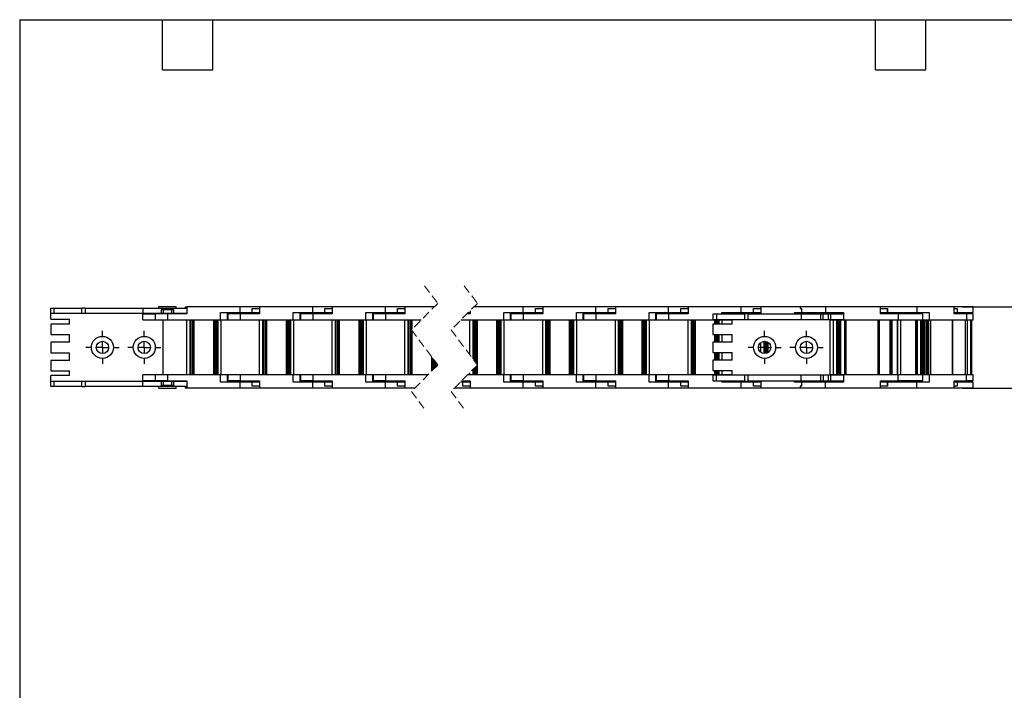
# Model space of a CAD drawing. Header units: millimetres. Extents: x 19 to 819, y 19 to 629.
# Tile 2 of 9: x 19 to 466, y 324 to 629. Entities that reach past the tile are written whole.
import ezdxf

# ---------------------------------------------------------------- set-up
doc = ezdxf.new("R2010")
doc.units = ezdxf.units.MM
doc.header["$LTSCALE"] = 3
doc.linetypes.add('CENTERX2', pattern=[20.32, 12.7, -2.54, 2.54, -2.54])
doc.linetypes.add('HIDDEN', pattern=[1.905, 1.27, -0.635])
doc.layers.add('CENTER', color=40, linetype='CENTERX2')
doc.layers.add('DIMENSIONS', color=140, linetype='Continuous', lineweight=25)
doc.layers.add('TEXT', color=140, linetype='Continuous', lineweight=25)
doc.styles.add('SLDTEXTSTYLE0', font='TXT', dxfattribs={"width": 0.7})
doc.dimstyles.new('SLDDIMSTYLE4', dxfattribs={"dimtxt": 6.474023, "dimasz": 9.906, "dimexe": 0, "dimexo": 0.0625, "dimgap": 1.618506, "dimtad": 0, "dimtih": 1, "dimtoh": 1, "dimrnd": 1e-09, "dimzin": 4, "dimdsep": 46, "dimtxsty": 'SLDTEXTSTYLE0', "dimsah": 1, "dimcen": 0.09, "dimadec": 0, "dimazin": 1, "dimtfac": 1, "dimtmove": 0, "dimatfit": 0, "dimfxl": 0, "dimfrac": 2, "dimtolj": 1, "dimtzin": 12, "dimarcsym": 0})

# ---------------------------------------------------------------- blocks, each defined once
blk = doc.blocks.new('_D_6')
at = {"layer": 'DIMENSIONS'}
for p, q in [((488.52, 498.21), (488.52, 517.26)), ((447.16, 498.21), (498.05, 498.21)), ((478.91, 479.31), (476.73, 479.31)), ((476.73, 479.31), (476.73, 469.02)), ((498.14, 479.31), (500.32, 479.31)), ((500.32, 479.31), (500.32, 469.02)), ((476.73, 469.02), (478.91, 469.02)), ((500.32, 469.02), (498.14, 469.02)), ((447.16, 461.21), (498.05, 461.21)), ((488.52, 461.21), (488.52, 442.16))]:
    blk.add_line(p, q, dxfattribs=at)
for points in [[(488.52, 498.21), (490.05, 508.12), (487, 508.12)], [(488.52, 461.21), (487, 451.3), (490.05, 451.3)]]:
    blk.add_solid(points, dxfattribs=at)
at = {"layer": 'DIMENSIONS', "char_height": 6.35, "attachment_point": 1, "style": 'SLDTEXTSTYLE0'}
for s, insert in [('37.0', (478.91, 488.94)), ('1.46', (478.91, 477.2))]:
    blk.add_mtext(s, dxfattribs=dict(at, insert=insert))
blk = doc.blocks.new('SW_CENTERMARKSYMBOL_1')
at = {"layer": 'CENTER', "color": 0}
for p, q in [((0, 5.08), (0, 7.54)), ((-5.08, 0), (-7.54, 0)), ((0, 0), (-2.54, 0)), ((0, 0), (0, 2.54)), ((0, 0), (0, -2.54)), ((0, 0), (2.54, 0)), ((5.08, 0), (7.54, 0)), ((0, -5.08), (0, -7.54))]:
    blk.add_line(p, q, dxfattribs=at)
blk = doc.blocks.new('SW_CENTERMARKSYMBOL_2')
at = {"layer": 'CENTER', "color": 0}
for p, q in [((0, 5.08), (0, 7.54)), ((-5.08, 0), (-7.54, 0)), ((0, 0), (-2.54, 0)), ((0, 0), (0, 2.54)), ((0, 0), (0, -2.54)), ((0, 0), (2.54, 0)), ((5.08, 0), (7.54, 0)), ((0, -5.08), (0, -7.54))]:
    blk.add_line(p, q, dxfattribs=at)
blk = doc.blocks.new('SW_CENTERMARKSYMBOL_3')
at = {"layer": 'CENTER', "color": 0}
for p, q in [((0, 5.08), (0, 7.54)), ((-5.08, 0), (-7.54, 0)), ((0, 0), (-2.54, 0)), ((0, 0), (0, 2.54)), ((0, 0), (0, -2.54)), ((0, 0), (2.54, 0)), ((5.08, 0), (7.54, 0)), ((0, -5.08), (0, -7.54))]:
    blk.add_line(p, q, dxfattribs=at)
blk = doc.blocks.new('SW_CENTERMARKSYMBOL_4')
at = {"layer": 'CENTER', "color": 0}
for p, q in [((0, 5.08), (0, 7.54)), ((-5.08, 0), (-7.54, 0)), ((0, 0), (-2.54, 0)), ((0, 0), (0, 2.54)), ((0, 0), (0, -2.54)), ((0, 0), (2.54, 0)), ((5.08, 0), (7.54, 0)), ((0, -5.08), (0, -7.54))]:
    blk.add_line(p, q, dxfattribs=at)

msp = doc.modelspace()

# ---------------------------------------------------------------- linework, layer by layer
at = {"color": 7, "linetype": 'HIDDEN', "lineweight": 18}
for p, q in [((202.913, 507.735), (208.913, 499.723)), ((220.913, 507.735), (226.913, 499.723)), ((208.913, 499.723), (196.913, 487.723)), ((226.913, 499.723), (214.913, 487.723)), ((196.913, 487.723), (208.913, 471.698)), ((214.913, 487.723), (226.913, 471.698)), ((208.913, 471.698), (196.913, 459.698)), ((226.913, 471.698), (214.913, 459.698)), ((196.913, 459.698), (202.913, 451.685)), ((214.913, 459.698), (220.913, 451.685))]:
    msp.add_line(p, q, dxfattribs=at)
for p, q in [((33.128, 495.21), (33.128, 497.56)), ((33.128, 497.56), (34.628, 497.56)), ((34.628, 495.21), (34.628, 497.56)), ((34.628, 497.56), (47.33, 497.56)), ((47.33, 495.21), (47.33, 497.56)), ((48.83, 497.56), (47.33, 497.56)), ((48.83, 497.56), (48.83, 495.21)), ((48.83, 497.56), (75.026, 497.56)), ((75.026, 497.56), (75.026, 495.21)), ((75.026, 497.56), (94.986, 497.56)), ((82.128, 498.21), (82.128, 497.56)), ((90.128, 498.21), (82.128, 498.21)), ((83.378, 496.96), (88.878, 496.96)), ((83.378, 495.21), (83.378, 496.96)), ((84.178, 496.96), (84.178, 495.21)), ((88.078, 495.21), (88.078, 496.96)), ((88.878, 496.96), (88.878, 495.21)), ((90.128, 497.56), (90.128, 498.21)), ((94.299, 497.56), (94.299, 498.21)), ((94.299, 498.21), (94.986, 498.21)), ((94.986, 498.21), (94.986, 494.91)), ((119.128, 498.21), (94.986, 498.21)), ((119.128, 495.51), (119.128, 498.21)), ((127.986, 498.21), (119.128, 498.21)), ((124.615, 497.41), (127.986, 497.41)), ((124.615, 495.51), (124.615, 497.41)), ((127.986, 498.21), (127.986, 494.91)), ((152.128, 498.21), (127.986, 498.21)), ((152.128, 495.51), (152.128, 498.21)), ((160.986, 498.21), (152.128, 498.21)), ((157.615, 497.41), (160.986, 497.41)), ((157.615, 495.51), (157.615, 497.41)), ((160.986, 498.21), (160.986, 494.91)), ((185.128, 498.21), (160.986, 498.21)), ((185.128, 495.51), (185.128, 498.21)), ((193.986, 498.21), (185.128, 498.21)), ((190.615, 497.41), (193.986, 497.41)), ((190.615, 495.51), (190.615, 497.41)), ((193.986, 498.21), (193.986, 494.91)), ((207.4, 498.21), (193.986, 498.21)), ((223.564, 496.375), (223.564, 494.91)), ((247.706, 498.21), (225.4, 498.21)), ((247.706, 495.51), (247.706, 498.21)), ((256.564, 498.21), (247.706, 498.21)), ((253.193, 497.41), (256.564, 497.41)), ((253.193, 495.51), (253.193, 497.41)), ((256.564, 498.21), (256.564, 494.91)), ((280.706, 498.21), (256.564, 498.21)), ((280.706, 495.51), (280.706, 498.21)), ((289.564, 498.21), (280.706, 498.21)), ((286.193, 497.41), (289.564, 497.41)), ((286.193, 495.51), (286.193, 497.41)), ((289.564, 498.21), (289.564, 494.91)), ((313.706, 498.21), (289.564, 498.21)), ((313.706, 495.51), (313.706, 498.21)), ((322.564, 498.21), (313.706, 498.21)), ((319.193, 497.41), (322.564, 497.41)), ((319.193, 495.51), (319.193, 497.41)), ((322.564, 498.21), (322.564, 494.91)), ((346.706, 498.21), (322.564, 498.21)), ((346.706, 495.51), (346.706, 498.21)), ((355.564, 498.21), (346.706, 498.21)), ((352.193, 497.41), (355.564, 497.41)), ((352.193, 495.51), (352.193, 497.41)), ((355.564, 498.21), (355.564, 495.01)), ((373.493, 498.21), (355.564, 498.21)), ((373.493, 498.21), (373.493, 497.41)), ((384.993, 498.21), (373.493, 498.21)), ((373.493, 497.41), (374.026, 497.41)), ((374.026, 497.41), (374.026, 495.51)), ((409.822, 498.21), (384.993, 498.21)), ((384.993, 498.21), (384.993, 495.51)), ((409.822, 494.91), (409.822, 498.21)), ((426.396, 498.21), (409.822, 498.21)), ((409.822, 497.41), (413.032, 497.41)), ((412.993, 497.41), (412.993, 495.51)), ((413.032, 497.41), (413.032, 495.51)), ((426.396, 498.21), (426.396, 495.51)), ((443.348, 498.21), (426.396, 498.21)), ((443.348, 494.91), (443.348, 498.21)), ((452.024, 498.21), (443.348, 498.21)), ((443.348, 497.41), (444.717, 497.41)), ((444.717, 497.41), (444.717, 495.51)), ((452.024, 495.51), (452.024, 498.21)), ((33.128, 495.21), (34.628, 495.21)), ((33.128, 492.46), (33.128, 495.21)), ((33.128, 492.46), (41.628, 492.46)), ((34.628, 495.21), (47.33, 495.21)), ((41.628, 490.31), (41.628, 492.46)), ((47.33, 495.21), (48.83, 495.21)), ((48.83, 495.21), (75.026, 495.21)), ((74.953, 492.21), (74.953, 494.91)), ((74.953, 494.91), (80.522, 494.91)), ((74.953, 492.21), (80.522, 492.21)), ((75.026, 495.21), (83.378, 495.21)), ((80.522, 494.91), (80.522, 492.21)), ((86.128, 494.91), (80.522, 494.91)), ((80.522, 492.21), (86.128, 492.21)), ((82.128, 495.21), (82.128, 494.91)), ((83.378, 495.21), (84.178, 495.21)), ((84.128, 467.21), (84.128, 492.21)), ((84.178, 495.21), (88.078, 495.21)), ((94.986, 494.91), (86.128, 494.91)), ((86.128, 494.91), (86.128, 492.21)), ((86.128, 492.21), (110.269, 492.21)), ((88.078, 495.21), (88.878, 495.21)), ((88.878, 495.21), (94.986, 495.21)), ((90.128, 494.91), (90.128, 495.21)), ((94.299, 494.91), (94.299, 495.21)), ((94.778, 492.21), (94.778, 467.21)), ((96.278, 492.21), (96.278, 467.21)), ((96.507, 492.21), (96.507, 467.21)), ((96.807, 467.21), (96.807, 492.21)), ((97.457, 467.21), (97.457, 492.21)), ((97.648, 492.21), (97.648, 467.21)), ((98.128, 492.21), (98.128, 467.21)), ((107.128, 467.21), (107.128, 492.21)), ((107.607, 467.21), (107.607, 492.21)), ((107.798, 492.21), (107.798, 467.21)), ((108.448, 492.21), (108.448, 467.21)), ((108.748, 467.21), (108.748, 492.21)), ((108.978, 492.21), (108.978, 467.21)), ((110.269, 495.51), (119.128, 495.51)), ((110.269, 492.21), (110.269, 495.51)), ((110.269, 492.21), (113.228, 492.21)), ((110.478, 467.21), (110.478, 492.21)), ((113.228, 495.51), (113.228, 492.21)), ((113.228, 494.91), (113.522, 494.91)), ((113.228, 492.21), (113.522, 492.21)), ((113.522, 494.91), (113.522, 492.21)), ((119.128, 494.91), (113.522, 494.91)), ((113.522, 492.21), (119.128, 492.21)), ((115.128, 495.51), (115.128, 494.91)), ((119.128, 495.51), (124.615, 495.51)), ((127.986, 494.91), (119.128, 494.91)), ((119.128, 494.91), (119.128, 492.21)), ((119.128, 492.21), (143.269, 492.21)), ((123.128, 494.91), (123.128, 495.51)), ((124.615, 495.51), (127.986, 495.51)), ((127.299, 494.91), (127.299, 495.51)), ((127.778, 492.21), (127.778, 467.21)), ((129.278, 492.21), (129.278, 467.21)), ((129.507, 492.21), (129.507, 467.21)), ((129.807, 467.21), (129.807, 492.21)), ((130.457, 467.21), (130.457, 492.21)), ((130.648, 492.21), (130.648, 467.21)), ((131.128, 492.21), (131.128, 467.21)), ((140.128, 467.21), (140.128, 492.21)), ((140.607, 467.21), (140.607, 492.21)), ((140.798, 492.21), (140.798, 467.21)), ((141.448, 492.21), (141.448, 467.21)), ((141.748, 467.21), (141.748, 492.21)), ((141.978, 492.21), (141.978, 467.21)), ((143.269, 495.51), (152.128, 495.51)), ((143.269, 492.21), (143.269, 495.51)), ((143.269, 492.21), (146.228, 492.21)), ((143.478, 467.21), (143.478, 492.21)), ((146.228, 495.51), (146.228, 492.21)), ((146.228, 494.91), (146.522, 494.91)), ((146.228, 492.21), (146.522, 492.21)), ((146.522, 494.91), (146.522, 492.21)), ((152.128, 494.91), (146.522, 494.91)), ((146.522, 492.21), (152.128, 492.21)), ((148.128, 495.51), (148.128, 494.91)), ((152.128, 495.51), (157.615, 495.51)), ((160.986, 494.91), (152.128, 494.91)), ((152.128, 494.91), (152.128, 492.21)), ((152.128, 492.21), (176.269, 492.21)), ((156.128, 494.91), (156.128, 495.51)), ((157.615, 495.51), (160.986, 495.51)), ((160.299, 494.91), (160.299, 495.51)), ((160.778, 492.21), (160.778, 467.21)), ((162.278, 492.21), (162.278, 467.21)), ((162.507, 492.21), (162.507, 467.21)), ((162.807, 467.21), (162.807, 492.21)), ((163.457, 467.21), (163.457, 492.21)), ((163.648, 492.21), (163.648, 467.21)), ((164.128, 492.21), (164.128, 467.21)), ((173.128, 467.21), (173.128, 492.21)), ((173.607, 467.21), (173.607, 492.21)), ((173.798, 492.21), (173.798, 467.21)), ((174.448, 492.21), (174.448, 467.21)), ((174.748, 467.21), (174.748, 492.21)), ((174.978, 492.21), (174.978, 467.21)), ((176.269, 495.51), (185.128, 495.51)), ((176.269, 492.21), (176.269, 495.51)), ((176.269, 492.21), (179.228, 492.21)), ((176.478, 467.21), (176.478, 492.21)), ((179.228, 495.51), (179.228, 492.21)), ((179.228, 494.91), (179.522, 494.91)), ((179.228, 492.21), (179.522, 492.21)), ((179.522, 494.91), (179.522, 492.21)), ((185.128, 494.91), (179.522, 494.91)), ((179.522, 492.21), (185.128, 492.21)), ((181.128, 495.51), (181.128, 494.91)), ((185.128, 495.51), (190.615, 495.51)), ((193.986, 494.91), (185.128, 494.91)), ((185.128, 494.91), (185.128, 492.21)), ((185.128, 492.21), (201.4, 492.21)), ((189.128, 494.91), (189.128, 495.51)), ((190.615, 495.51), (193.986, 495.51)), ((193.299, 494.91), (193.299, 495.51)), ((193.778, 492.21), (193.778, 467.21)), ((195.278, 492.21), (195.278, 467.21)), ((195.507, 492.21), (195.507, 467.21)), ((195.807, 467.21), (195.807, 492.21)), ((196.457, 467.21), (196.457, 492.21)), ((196.648, 492.21), (196.648, 467.21)), ((197.128, 492.21), (197.128, 487.938)), ((219.4, 492.21), (238.847, 492.21)), ((223.564, 494.91), (222.1, 494.91)), ((222.7, 495.51), (223.564, 495.51)), ((222.877, 494.91), (222.877, 495.51)), ((223.356, 492.21), (223.356, 476.448)), ((224.856, 492.21), (224.856, 474.445)), ((225.085, 492.21), (225.085, 474.139)), ((225.385, 473.738), (225.385, 492.21)), ((226.035, 472.87), (226.035, 492.21)), ((226.227, 492.21), (226.227, 472.614)), ((226.706, 492.21), (226.706, 471.974)), ((235.706, 467.21), (235.706, 492.21)), ((236.185, 467.21), (236.185, 492.21)), ((236.377, 492.21), (236.377, 467.21)), ((237.027, 492.21), (237.027, 467.21)), ((237.327, 467.21), (237.327, 492.21)), ((237.556, 492.21), (237.556, 467.21)), ((238.847, 495.51), (247.706, 495.51)), ((238.847, 492.21), (238.847, 495.51)), ((238.847, 492.21), (241.806, 492.21)), ((239.056, 467.21), (239.056, 492.21)), ((241.806, 495.51), (241.806, 492.21)), ((241.806, 494.91), (242.101, 494.91)), ((241.806, 492.21), (242.101, 492.21)), ((242.101, 494.91), (242.101, 492.21)), ((247.706, 494.91), (242.101, 494.91)), ((242.101, 492.21), (247.706, 492.21)), ((243.706, 495.51), (243.706, 494.91)), ((247.706, 495.51), (253.193, 495.51)), ((256.564, 494.91), (247.706, 494.91)), ((247.706, 494.91), (247.706, 492.21)), ((247.706, 492.21), (271.847, 492.21)), ((251.706, 494.91), (251.706, 495.51)), ((253.193, 495.51), (256.564, 495.51)), ((255.877, 494.91), (255.877, 495.51)), ((256.356, 492.21), (256.356, 467.21)), ((257.856, 492.21), (257.856, 467.21)), ((258.085, 492.21), (258.085, 467.21)), ((258.385, 467.21), (258.385, 492.21)), ((259.035, 467.21), (259.035, 492.21)), ((259.227, 492.21), (259.227, 467.21)), ((259.706, 492.21), (259.706, 467.21)), ((268.706, 467.21), (268.706, 492.21)), ((269.185, 467.21), (269.185, 492.21)), ((269.377, 492.21), (269.377, 467.21)), ((270.027, 492.21), (270.027, 467.21)), ((270.327, 467.21), (270.327, 492.21)), ((270.556, 492.21), (270.556, 467.21)), ((271.847, 495.51), (280.706, 495.51)), ((271.847, 492.21), (271.847, 495.51)), ((271.847, 492.21), (274.806, 492.21)), ((272.056, 467.21), (272.056, 492.21)), ((274.806, 495.51), (274.806, 492.21)), ((274.806, 494.91), (275.101, 494.91)), ((274.806, 492.21), (275.101, 492.21)), ((275.101, 494.91), (275.101, 492.21)), ((280.706, 494.91), (275.101, 494.91)), ((275.101, 492.21), (280.706, 492.21)), ((276.706, 495.51), (276.706, 494.91)), ((280.706, 495.51), (286.193, 495.51)), ((289.564, 494.91), (280.706, 494.91)), ((280.706, 494.91), (280.706, 492.21)), ((280.706, 492.21), (304.847, 492.21)), ((284.706, 494.91), (284.706, 495.51)), ((286.193, 495.51), (289.564, 495.51)), ((288.877, 494.91), (288.877, 495.51)), ((289.356, 492.21), (289.356, 467.21)), ((290.856, 492.21), (290.856, 467.21)), ((291.085, 492.21), (291.085, 467.21)), ((291.385, 467.21), (291.385, 492.21)), ((292.035, 467.21), (292.035, 492.21)), ((292.227, 492.21), (292.227, 467.21)), ((292.706, 492.21), (292.706, 467.21)), ((301.706, 467.21), (301.706, 492.21)), ((302.185, 467.21), (302.185, 492.21)), ((302.377, 492.21), (302.377, 467.21)), ((303.027, 492.21), (303.027, 467.21)), ((303.327, 467.21), (303.327, 492.21)), ((303.556, 492.21), (303.556, 467.21)), ((304.847, 495.51), (313.706, 495.51)), ((304.847, 492.21), (304.847, 495.51)), ((304.847, 492.21), (307.806, 492.21)), ((305.056, 467.21), (305.056, 492.21)), ((307.806, 495.51), (307.806, 492.21)), ((307.806, 494.91), (308.101, 494.91)), ((307.806, 492.21), (308.101, 492.21)), ((308.101, 494.91), (308.101, 492.21)), ((313.706, 494.91), (308.101, 494.91)), ((308.101, 492.21), (313.706, 492.21)), ((309.706, 495.51), (309.706, 494.91)), ((313.706, 495.51), (319.193, 495.51)), ((322.564, 494.91), (313.706, 494.91)), ((313.706, 494.91), (313.706, 492.21)), ((313.706, 492.21), (337.847, 492.21)), ((317.706, 494.91), (317.706, 495.51)), ((319.193, 495.51), (322.564, 495.51)), ((321.877, 494.91), (321.877, 495.51)), ((322.356, 492.21), (322.356, 467.21)), ((323.856, 492.21), (323.856, 467.21)), ((324.085, 492.21), (324.085, 467.21)), ((324.385, 467.21), (324.385, 492.21)), ((325.035, 467.21), (325.035, 492.21)), ((325.227, 492.21), (325.227, 467.21)), ((325.706, 492.21), (325.706, 467.21)), ((333.993, 492.41), (333.993, 495.01)), ((333.993, 495.01), (335.493, 495.01)), ((333.993, 492.41), (335.493, 492.41)), ((334.706, 490.26), (334.706, 492.21)), ((335.185, 490.26), (335.185, 492.21)), ((335.377, 492.21), (335.377, 490.26)), ((335.493, 495.01), (335.493, 492.41)), ((335.493, 495.01), (348.229, 495.01)), ((335.493, 492.41), (348.229, 492.41)), ((336.027, 492.21), (336.027, 490.26)), ((336.327, 490.26), (336.327, 492.21)), ((336.556, 492.21), (336.556, 490.26)), ((337.847, 495.51), (346.706, 495.51)), ((337.847, 495.01), (337.847, 495.51)), ((337.847, 492.21), (337.847, 492.41)), ((337.847, 492.21), (340.806, 492.21)), ((338.056, 490.26), (338.056, 492.21)), ((340.806, 495.51), (340.806, 495.01)), ((340.806, 492.41), (340.806, 492.21)), ((340.806, 492.21), (341.101, 492.21)), ((341.101, 492.41), (341.101, 492.21)), ((341.101, 492.21), (342.493, 492.21)), ((342.493, 490.26), (342.493, 492.41)), ((342.706, 495.51), (342.706, 495.01)), ((346.706, 495.51), (352.193, 495.51)), ((348.229, 492.41), (348.229, 495.01)), ((349.729, 495.01), (348.229, 495.01)), ((348.229, 492.41), (349.729, 492.41)), ((349.729, 495.01), (349.729, 492.41)), ((349.729, 495.01), (373.925, 495.01)), ((349.729, 492.41), (373.925, 492.41)), ((350.706, 495.01), (350.706, 495.51)), ((352.193, 495.51), (355.564, 495.51)), ((354.877, 495.01), (354.877, 495.51)), ((370.847, 495.51), (374.026, 495.51)), ((370.847, 495.01), (370.847, 495.51)), ((373.806, 495.51), (373.806, 495.01)), ((373.925, 495.01), (373.925, 492.41)), ((373.925, 495.01), (382.847, 495.01)), ((373.925, 492.41), (382.847, 492.41)), ((374.026, 495.51), (384.993, 495.51)), ((375.706, 495.51), (375.706, 495.01)), ((381.093, 495.51), (381.093, 495.01)), ((382.847, 492.41), (382.847, 495.01)), ((382.847, 495.01), (383.868, 495.01)), ((382.847, 492.41), (383.868, 492.41)), ((383.868, 492.41), (383.868, 495.01)), ((383.868, 495.01), (386.118, 495.01)), ((383.868, 492.41), (386.118, 492.41)), ((384.993, 495.51), (393.164, 495.51)), ((386.118, 495.01), (386.118, 492.41)), ((386.118, 495.01), (387.193, 495.01)), ((386.118, 492.41), (387.193, 492.41)), ((386.993, 467.01), (386.993, 492.41)), ((386.993, 492.21), (390.893, 492.21)), ((387.193, 495.01), (387.193, 492.41)), ((387.193, 495.01), (393.164, 495.01)), ((387.193, 492.41), (393.164, 492.41)), ((388.356, 492.21), (388.356, 467.21)), ((388.893, 495.01), (388.893, 495.51)), ((389.856, 492.21), (389.856, 467.21)), ((390.085, 492.21), (390.085, 467.21)), ((390.385, 467.21), (390.385, 492.21)), ((390.893, 495.51), (390.893, 495.01)), ((390.893, 492.41), (390.893, 492.21)), ((390.893, 492.21), (393.164, 492.21)), ((391.035, 467.21), (391.035, 492.21)), ((391.227, 492.21), (391.227, 467.21)), ((391.706, 492.21), (391.706, 467.21)), ((393.164, 495.51), (393.164, 492.21)), ((393.164, 492.21), (417.993, 492.21)), ((393.643, 467.21), (393.643, 492.21)), ((394.143, 492.21), (394.143, 467.21)), ((408.843, 467.21), (408.843, 492.21)), ((409.343, 492.21), (409.343, 467.21)), ((409.822, 495.51), (412.993, 495.51)), ((417.993, 494.91), (409.822, 494.91)), ((412.309, 495.51), (412.309, 494.91)), ((412.993, 495.51), (413.032, 495.51)), ((413.032, 495.51), (426.396, 495.51)), ((413.993, 495.51), (413.993, 494.91)), ((414.178, 492.21), (414.178, 467.21)), ((414.289, 467.21), (414.289, 492.21)), ((414.793, 467.21), (414.793, 492.21)), ((414.813, 492.21), (414.813, 467.21)), ((414.997, 492.21), (414.997, 467.21)), ((417.459, 492.21), (417.459, 467.21)), ((417.646, 492.21), (417.646, 467.21)), ((417.993, 494.91), (417.993, 492.21)), ((429.168, 494.91), (417.993, 494.91)), ((417.993, 492.21), (429.168, 492.21)), ((418.943, 492.21), (418.943, 467.21)), ((421.993, 494.91), (421.993, 495.51)), ((422.971, 495.51), (422.971, 494.91)), ((425.983, 467.21), (425.983, 492.21)), ((426.128, 467.21), (426.128, 492.21)), ((426.396, 495.51), (431.975, 495.51)), ((426.544, 492.21), (426.544, 467.21)), ((427.696, 494.91), (427.696, 495.51)), ((428.026, 492.21), (428.026, 467.21)), ((428.027, 492.21), (428.027, 467.21)), ((428.636, 467.21), (428.636, 492.21)), ((428.872, 494.91), (428.872, 495.51)), ((429.025, 467.21), (429.025, 492.21)), ((429.168, 492.21), (429.168, 494.91)), ((429.168, 492.21), (431.975, 492.21)), ((429.181, 492.21), (429.181, 467.21)), ((429.225, 492.21), (429.225, 467.21)), ((429.65, 492.21), (429.65, 467.21)), ((430.476, 492.21), (430.476, 467.21)), ((430.965, 467.21), (430.965, 492.21)), ((431.424, 492.21), (431.424, 467.21)), ((431.9, 467.21), (431.9, 492.21)), ((431.975, 495.51), (431.975, 492.21)), ((431.975, 492.21), (448.926, 492.21)), ((432.606, 492.21), (432.606, 467.21)), ((442.643, 467.21), (442.643, 492.21)), ((442.777, 467.21), (442.777, 492.21)), ((443.348, 495.51), (444.717, 495.51)), ((448.926, 494.91), (443.348, 494.91)), ((444.524, 494.91), (444.524, 495.51)), ((444.717, 495.51), (452.024, 495.51)), ((448.401, 492.21), (448.401, 467.21)), ((448.404, 492.21), (448.404, 467.21)), ((448.926, 494.91), (448.926, 492.21)), ((452.024, 494.91), (448.926, 494.91)), ((448.926, 492.21), (452.024, 492.21)), ((449.264, 492.21), (449.264, 467.21)), ((450.863, 467.21), (450.863, 492.21)), ((451.329, 467.21), (451.329, 492.21)), ((451.444, 495.51), (451.444, 494.91)), ((452.024, 492.21), (452.024, 494.91)), ((33.128, 490.31), (33.128, 485.61)), ((41.628, 490.31), (33.128, 490.31)), ((197.128, 487.436), (197.128, 467.21)), ((333.793, 490.26), (333.793, 485.56)), ((342.493, 490.26), (333.793, 490.26)), ((33.128, 485.61), (41.628, 485.61)), ((41.628, 482.11), (41.628, 485.61)), ((333.793, 485.56), (342.493, 485.56)), ((334.706, 482.06), (334.706, 485.56)), ((335.185, 482.06), (335.185, 485.56)), ((335.377, 485.56), (335.377, 482.06)), ((336.027, 485.56), (336.027, 482.06)), ((336.327, 482.06), (336.327, 485.56)), ((336.556, 485.56), (336.556, 482.06)), ((338.056, 482.06), (338.056, 485.56)), ((342.493, 482.06), (342.493, 485.56)), ((33.128, 482.11), (33.128, 477.31)), ((41.628, 482.11), (33.128, 482.11)), ((333.793, 482.06), (333.793, 477.36)), ((342.493, 482.06), (333.793, 482.06)), ((355.356, 481.732), (355.356, 477.689)), ((356.856, 482.476), (356.856, 476.945)), ((357.085, 482.503), (357.085, 476.918)), ((357.385, 476.912), (357.385, 482.509)), ((358.035, 477.01), (358.035, 482.41)), ((358.227, 482.35), (358.227, 477.07)), ((358.706, 482.128), (358.706, 477.293)), ((33.128, 477.31), (41.628, 477.31)), ((41.628, 473.81), (41.628, 477.31)), ((206.128, 468.913), (206.128, 475.417)), ((206.607, 469.392), (206.607, 474.777)), ((206.798, 474.521), (206.798, 469.584)), ((333.793, 477.36), (342.493, 477.36)), ((334.706, 473.86), (334.706, 477.36)), ((335.185, 473.86), (335.185, 477.36)), ((335.377, 477.36), (335.377, 473.86)), ((336.027, 477.36), (336.027, 473.86)), ((336.327, 473.86), (336.327, 477.36)), ((336.556, 477.36), (336.556, 473.86)), ((338.056, 473.86), (338.056, 477.36)), ((342.493, 473.86), (342.493, 477.36)), ((33.128, 473.81), (33.128, 469.11)), ((41.628, 473.81), (33.128, 473.81)), ((207.448, 473.653), (207.448, 470.234)), ((207.748, 470.534), (207.748, 473.253)), ((207.978, 472.947), (207.978, 470.763)), ((224.856, 469.641), (224.856, 467.21)), ((225.085, 469.87), (225.085, 467.21)), ((225.385, 467.21), (225.385, 470.17)), ((226.035, 467.21), (226.035, 470.82)), ((226.227, 471.012), (226.227, 467.21)), ((226.706, 471.491), (226.706, 467.21)), ((333.793, 473.86), (333.793, 469.16)), ((342.493, 473.86), (333.793, 473.86)), ((33.128, 469.11), (41.628, 469.11)), ((41.628, 466.96), (33.128, 466.96)), ((33.128, 464.21), (33.128, 466.96)), ((41.628, 466.96), (41.628, 469.11)), ((74.953, 464.51), (74.953, 467.21)), ((80.522, 467.21), (74.953, 467.21)), ((80.522, 467.21), (80.522, 464.51)), ((86.128, 467.21), (80.522, 467.21)), ((86.128, 467.21), (86.128, 464.51)), ((110.269, 467.21), (86.128, 467.21)), ((110.269, 463.91), (110.269, 467.21)), ((113.228, 467.21), (110.269, 467.21)), ((113.522, 467.21), (113.228, 467.21)), ((113.228, 467.21), (113.228, 463.91)), ((113.522, 467.21), (113.522, 464.51)), ((119.128, 467.21), (113.522, 467.21)), ((119.128, 467.21), (119.128, 464.51)), ((143.269, 467.21), (119.128, 467.21)), ((143.269, 463.91), (143.269, 467.21)), ((146.228, 467.21), (143.269, 467.21)), ((146.522, 467.21), (146.228, 467.21)), ((146.228, 467.21), (146.228, 463.91)), ((146.522, 467.21), (146.522, 464.51)), ((152.128, 467.21), (146.522, 467.21)), ((152.128, 467.21), (152.128, 464.51)), ((176.269, 467.21), (152.128, 467.21)), ((176.269, 463.91), (176.269, 467.21)), ((179.228, 467.21), (176.269, 467.21)), ((179.522, 467.21), (179.228, 467.21)), ((179.228, 467.21), (179.228, 463.91)), ((179.522, 467.21), (179.522, 464.51)), ((185.128, 467.21), (179.522, 467.21)), ((185.128, 467.21), (185.128, 464.51)), ((204.425, 467.21), (185.128, 467.21)), ((238.847, 467.21), (222.425, 467.21)), ((223.356, 468.141), (223.356, 467.21)), ((238.847, 463.91), (238.847, 467.21)), ((241.806, 467.21), (238.847, 467.21)), ((242.101, 467.21), (241.806, 467.21)), ((241.806, 467.21), (241.806, 463.91)), ((242.101, 467.21), (242.101, 464.51)), ((247.706, 467.21), (242.101, 467.21)), ((247.706, 467.21), (247.706, 464.51)), ((271.847, 467.21), (247.706, 467.21)), ((271.847, 463.91), (271.847, 467.21)), ((274.806, 467.21), (271.847, 467.21)), ((275.101, 467.21), (274.806, 467.21)), ((274.806, 467.21), (274.806, 463.91)), ((275.101, 467.21), (275.101, 464.51)), ((280.706, 467.21), (275.101, 467.21)), ((280.706, 467.21), (280.706, 464.51)), ((304.847, 467.21), (280.706, 467.21)), ((304.847, 463.91), (304.847, 467.21)), ((307.806, 467.21), (304.847, 467.21)), ((308.101, 467.21), (307.806, 467.21)), ((307.806, 467.21), (307.806, 463.91)), ((308.101, 467.21), (308.101, 464.51)), ((313.706, 467.21), (308.101, 467.21)), ((313.706, 467.21), (313.706, 464.51)), ((337.847, 467.21), (313.706, 467.21)), ((333.793, 469.16), (342.493, 469.16)), ((333.993, 464.41), (333.993, 467.01)), ((335.493, 467.01), (333.993, 467.01)), ((334.706, 467.21), (334.706, 469.16)), ((335.185, 467.21), (335.185, 469.16)), ((335.377, 469.16), (335.377, 467.21)), ((335.493, 464.41), (335.493, 467.01)), ((348.229, 467.01), (335.493, 467.01)), ((336.027, 469.16), (336.027, 467.21)), ((336.327, 467.21), (336.327, 469.16)), ((336.556, 469.16), (336.556, 467.21)), ((337.847, 467.01), (337.847, 467.21)), ((340.806, 467.21), (337.847, 467.21)), ((338.056, 467.21), (338.056, 469.16)), ((341.101, 467.21), (340.806, 467.21)), ((340.806, 467.21), (340.806, 467.01)), ((341.101, 467.21), (341.101, 467.01)), ((342.493, 467.21), (341.101, 467.21)), ((342.493, 467.01), (342.493, 469.16)), ((348.229, 464.41), (348.229, 467.01)), ((349.729, 467.01), (348.229, 467.01)), ((349.729, 467.01), (349.729, 464.41)), ((373.925, 467.01), (349.729, 467.01)), ((373.925, 464.41), (373.925, 467.01)), ((382.847, 467.01), (373.925, 467.01)), ((383.868, 467.01), (382.847, 467.01)), ((382.847, 464.41), (382.847, 467.01)), ((383.868, 467.01), (383.868, 464.41)), ((386.118, 467.01), (383.868, 467.01)), ((386.118, 467.01), (386.118, 464.41)), ((387.193, 467.01), (386.118, 467.01)), ((390.893, 467.21), (386.993, 467.21)), ((387.193, 467.01), (387.193, 464.41)), ((393.164, 467.01), (387.193, 467.01)), ((390.893, 467.21), (390.893, 467.01)), ((393.164, 467.21), (390.893, 467.21)), ((393.164, 467.21), (393.164, 463.91)), ((417.993, 467.21), (393.164, 467.21)), ((417.993, 464.51), (417.993, 467.21)), ((429.168, 467.21), (417.993, 467.21)), ((429.168, 464.51), (429.168, 467.21)), ((431.975, 467.21), (429.168, 467.21)), ((431.975, 467.21), (431.975, 463.91)), ((448.926, 467.21), (431.975, 467.21)), ((448.926, 464.51), (448.926, 467.21)), ((452.024, 467.21), (448.926, 467.21)), ((452.024, 464.51), (452.024, 467.21)), ((33.128, 461.86), (33.128, 464.21)), ((34.628, 464.21), (33.128, 464.21)), ((34.628, 461.86), (33.128, 461.86)), ((34.628, 461.86), (34.628, 464.21)), ((47.33, 464.21), (34.628, 464.21)), ((47.33, 461.86), (34.628, 461.86)), ((47.33, 461.86), (47.33, 464.21)), ((48.83, 464.21), (47.33, 464.21)), ((47.33, 461.86), (48.83, 461.86)), ((48.83, 464.21), (48.83, 461.86)), ((75.026, 464.21), (48.83, 464.21)), ((75.026, 461.86), (48.83, 461.86)), ((80.522, 464.51), (74.953, 464.51)), ((83.378, 464.21), (75.026, 464.21)), ((75.026, 461.86), (75.026, 464.21)), ((94.986, 461.86), (75.026, 461.86)), ((86.128, 464.51), (80.522, 464.51)), ((82.128, 464.51), (82.128, 464.21)), ((82.128, 461.86), (82.128, 461.21)), ((82.128, 461.21), (90.128, 461.21)), ((83.378, 462.46), (83.378, 464.21)), ((84.178, 464.21), (83.378, 464.21)), ((88.878, 462.46), (83.378, 462.46)), ((84.178, 464.21), (84.178, 462.46)), ((88.078, 464.21), (84.178, 464.21)), ((86.128, 464.51), (94.986, 464.51)), ((88.078, 462.46), (88.078, 464.21)), ((88.878, 464.21), (88.078, 464.21)), ((88.878, 464.21), (88.878, 462.46)), ((94.986, 464.21), (88.878, 464.21)), ((90.128, 464.21), (90.128, 464.51)), ((90.128, 461.21), (90.128, 461.86)), ((94.299, 464.21), (94.299, 464.51)), ((94.299, 461.21), (94.299, 461.86)), ((94.986, 461.21), (94.299, 461.21)), ((94.986, 464.51), (94.986, 461.21)), ((119.128, 461.21), (94.986, 461.21)), ((119.128, 463.91), (110.269, 463.91)), ((113.522, 464.51), (113.228, 464.51)), ((119.128, 464.51), (113.522, 464.51)), ((115.128, 464.51), (115.128, 463.91)), ((119.128, 464.51), (127.986, 464.51)), ((119.128, 461.21), (119.128, 463.91)), ((124.615, 463.91), (119.128, 463.91)), ((127.986, 461.21), (119.128, 461.21)), ((123.128, 463.91), (123.128, 464.51)), ((124.615, 462.01), (124.615, 463.91)), ((127.986, 463.91), (124.615, 463.91)), ((127.986, 462.01), (124.615, 462.01)), ((127.299, 463.91), (127.299, 464.51)), ((127.986, 464.51), (127.986, 461.21)), ((152.128, 461.21), (127.986, 461.21)), ((152.128, 463.91), (143.269, 463.91)), ((146.522, 464.51), (146.228, 464.51)), ((152.128, 464.51), (146.522, 464.51)), ((148.128, 464.51), (148.128, 463.91)), ((152.128, 464.51), (160.986, 464.51)), ((152.128, 461.21), (152.128, 463.91)), ((157.615, 463.91), (152.128, 463.91)), ((160.986, 461.21), (152.128, 461.21)), ((156.128, 463.91), (156.128, 464.51)), ((157.615, 462.01), (157.615, 463.91)), ((160.986, 463.91), (157.615, 463.91)), ((160.986, 462.01), (157.615, 462.01)), ((160.299, 463.91), (160.299, 464.51)), ((160.986, 464.51), (160.986, 461.21)), ((185.128, 461.21), (160.986, 461.21)), ((185.128, 463.91), (176.269, 463.91)), ((179.522, 464.51), (179.228, 464.51)), ((185.128, 464.51), (179.522, 464.51)), ((181.128, 464.51), (181.128, 463.91)), ((185.128, 464.51), (193.986, 464.51)), ((185.128, 461.21), (185.128, 463.91)), ((190.615, 463.91), (185.128, 463.91)), ((193.986, 461.21), (185.128, 461.21)), ((189.128, 463.91), (189.128, 464.51)), ((190.615, 462.01), (190.615, 463.91)), ((193.986, 463.91), (190.615, 463.91)), ((193.986, 462.01), (190.615, 462.01)), ((193.299, 463.91), (193.299, 464.51)), ((193.986, 464.51), (193.986, 461.21)), ((198.425, 461.21), (193.986, 461.21)), ((223.564, 461.21), (216.425, 461.21)), ((220.193, 463.91), (219.125, 463.91)), ((219.725, 464.51), (223.564, 464.51)), ((220.193, 462.01), (220.193, 463.91)), ((223.564, 463.91), (220.193, 463.91)), ((223.564, 462.01), (220.193, 462.01)), ((222.877, 463.91), (222.877, 464.51)), ((223.564, 464.51), (223.564, 461.21)), ((247.706, 461.21), (223.564, 461.21)), ((247.706, 463.91), (238.847, 463.91)), ((242.101, 464.51), (241.806, 464.51)), ((247.706, 464.51), (242.101, 464.51)), ((243.706, 464.51), (243.706, 463.91)), ((247.706, 464.51), (256.564, 464.51)), ((247.706, 461.21), (247.706, 463.91)), ((253.193, 463.91), (247.706, 463.91)), ((256.564, 461.21), (247.706, 461.21)), ((251.706, 463.91), (251.706, 464.51)), ((253.193, 462.01), (253.193, 463.91)), ((256.564, 463.91), (253.193, 463.91)), ((256.564, 462.01), (253.193, 462.01)), ((255.877, 463.91), (255.877, 464.51)), ((256.564, 464.51), (256.564, 461.21)), ((280.706, 461.21), (256.564, 461.21)), ((280.706, 463.91), (271.847, 463.91)), ((275.101, 464.51), (274.806, 464.51)), ((280.706, 464.51), (275.101, 464.51)), ((276.706, 464.51), (276.706, 463.91)), ((280.706, 464.51), (289.564, 464.51)), ((280.706, 461.21), (280.706, 463.91)), ((286.193, 463.91), (280.706, 463.91)), ((289.564, 461.21), (280.706, 461.21)), ((284.706, 463.91), (284.706, 464.51)), ((286.193, 462.01), (286.193, 463.91)), ((289.564, 463.91), (286.193, 463.91)), ((289.564, 462.01), (286.193, 462.01)), ((288.877, 463.91), (288.877, 464.51)), ((289.564, 464.51), (289.564, 461.21)), ((313.706, 461.21), (289.564, 461.21)), ((313.706, 463.91), (304.847, 463.91)), ((308.101, 464.51), (307.806, 464.51)), ((313.706, 464.51), (308.101, 464.51)), ((309.706, 464.51), (309.706, 463.91)), ((313.706, 464.51), (322.564, 464.51)), ((313.706, 461.21), (313.706, 463.91)), ((319.193, 463.91), (313.706, 463.91)), ((322.564, 461.21), (313.706, 461.21)), ((317.706, 463.91), (317.706, 464.51)), ((319.193, 462.01), (319.193, 463.91)), ((322.564, 463.91), (319.193, 463.91)), ((322.564, 462.01), (319.193, 462.01)), ((321.877, 463.91), (321.877, 464.51)), ((322.564, 464.51), (322.564, 461.21)), ((346.706, 461.21), (322.564, 461.21)), ((335.493, 464.41), (333.993, 464.41)), ((348.229, 464.41), (335.493, 464.41)), ((337.847, 463.91), (337.847, 464.41)), ((346.706, 463.91), (337.847, 463.91)), ((340.806, 464.41), (340.806, 463.91)), ((342.706, 464.41), (342.706, 463.91)), ((346.706, 461.21), (346.706, 463.91)), ((352.193, 463.91), (346.706, 463.91)), ((355.564, 461.21), (346.706, 461.21)), ((348.229, 464.41), (349.729, 464.41)), ((373.925, 464.41), (349.729, 464.41)), ((350.706, 463.91), (350.706, 464.41)), ((352.193, 462.01), (352.193, 463.91)), ((355.564, 463.91), (352.193, 463.91)), ((355.564, 462.01), (352.193, 462.01)), ((354.877, 463.91), (354.877, 464.41)), ((355.564, 464.41), (355.564, 461.21)), ((373.493, 461.21), (355.564, 461.21)), ((370.847, 463.91), (370.847, 464.41)), ((374.026, 463.91), (370.847, 463.91)), ((373.493, 462.01), (373.493, 461.21)), ((374.026, 462.01), (373.493, 462.01)), ((384.993, 461.21), (373.493, 461.21)), ((373.806, 464.41), (373.806, 463.91)), ((382.847, 464.41), (373.925, 464.41)), ((374.026, 463.91), (374.026, 462.01)), ((384.993, 463.91), (374.026, 463.91)), ((375.706, 464.41), (375.706, 463.91)), ((381.093, 464.41), (381.093, 463.91)), ((383.868, 464.41), (382.847, 464.41)), ((386.118, 464.41), (383.868, 464.41)), ((384.993, 461.21), (384.993, 463.91)), ((393.164, 463.91), (384.993, 463.91)), ((409.822, 461.21), (384.993, 461.21)), ((387.193, 464.41), (386.118, 464.41)), ((393.164, 464.41), (387.193, 464.41)), ((388.893, 463.91), (388.893, 464.41)), ((390.893, 464.41), (390.893, 463.91)), ((409.822, 464.51), (417.993, 464.51)), ((409.822, 461.21), (409.822, 464.51)), ((412.993, 463.91), (409.822, 463.91)), ((413.032, 462.01), (409.822, 462.01)), ((426.396, 461.21), (409.822, 461.21)), ((412.309, 464.51), (412.309, 463.91)), ((412.993, 463.91), (412.993, 462.01)), ((413.032, 463.91), (412.993, 463.91)), ((426.396, 463.91), (413.032, 463.91)), ((413.032, 463.91), (413.032, 462.01)), ((413.993, 464.51), (413.993, 463.91)), ((429.168, 464.51), (417.993, 464.51)), ((421.993, 463.91), (421.993, 464.51)), ((422.971, 464.51), (422.971, 463.91)), ((426.396, 461.21), (426.396, 463.91)), ((431.975, 463.91), (426.396, 463.91)), ((443.348, 461.21), (426.396, 461.21)), ((427.696, 463.91), (427.696, 464.51)), ((428.872, 463.91), (428.872, 464.51)), ((443.348, 464.51), (448.926, 464.51)), ((443.348, 461.21), (443.348, 464.51)), ((444.717, 463.91), (443.348, 463.91)), ((444.717, 462.01), (443.348, 462.01)), ((452.024, 461.21), (443.348, 461.21)), ((444.524, 463.91), (444.524, 464.51)), ((452.024, 463.91), (444.717, 463.91)), ((444.717, 463.91), (444.717, 462.01)), ((452.024, 464.51), (448.926, 464.51)), ((451.444, 464.51), (451.444, 463.91)), ((452.024, 461.21), (452.024, 463.91))]:
    msp.add_line(p, q)
for centre, radius in [((56.628, 479.71), 5), ((75.628, 479.71), 5), ((357.293, 479.71), 5), ((376.293, 479.71), 5), ((56.628, 479.71), 2.8), ((75.628, 479.71), 2.8), ((357.293, 479.71), 2.8), ((376.293, 479.71), 2.8)]:
    msp.add_circle(centre, radius)
at = {"layer": 'TEXT'}
for p, q in [((19.05, 628.65), (819.15, 628.65)), ((19.05, 628.65), (19.05, 19.05)), ((83.82, 605.79), (83.82, 628.65)), ((106.68, 605.79), (106.68, 628.65)), ((407.67, 605.79), (407.67, 628.65)), ((430.53, 605.79), (430.53, 628.65)), ((83.82, 605.79), (106.68, 605.79)), ((407.67, 605.79), (430.53, 605.79))]:
    msp.add_line(p, q, dxfattribs=at)

# ---------------------------------------------------------------- block references
at = {"layer": 'CENTER'}
for name, p in [('SW_CENTERMARKSYMBOL_1', (56.628, 479.71)), ('SW_CENTERMARKSYMBOL_2', (75.628, 479.71)), ('SW_CENTERMARKSYMBOL_3', (357.293, 479.71)), ('SW_CENTERMARKSYMBOL_4', (376.293, 479.71))]:
    msp.add_blockref(name, p, dxfattribs=at)

# ---------------------------------------------------------------- dimensions: what is measured, and where the dimension line sits
at = {"layer": 'DIMENSIONS'}
dim = msp.add_linear_dim(base=(488.525, 461.21), p1=(443.348, 498.21), p2=(443.348, 461.21), angle=90, dimstyle='SLDDIMSTYLE4', dxfattribs=at)
dim.commit()
dim.dimension.update_dxf_attribs({"geometry": '_D_6', "text_midpoint": (488.525, 479.307), "dimtype": 160})

doc.saveas('drawing.dxf')
